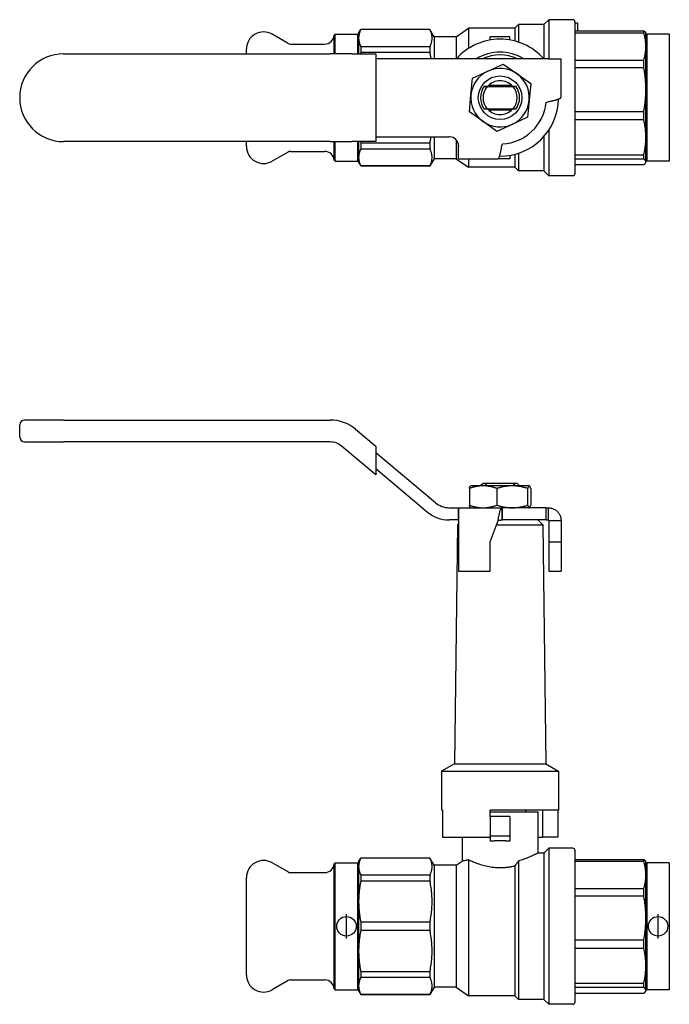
# Model space of a CAD drawing. Header units: millimetres. Extents: x 72 to 3516, y 8 to 364.
# Tile 1 of 2: x 228 to 361, y 162 to 364. Entities that reach past the tile are written whole.
import ezdxf

# ---------------------------------------------------------------- set-up
doc = ezdxf.new("R2010")
doc.units = ezdxf.units.MM
doc.layers.add('DETAIL', color=2, linetype='Continuous')
doc.layers.add('ORIGIN', color=6, linetype='Continuous')

msp = doc.modelspace()

# ---------------------------------------------------------------- linework, layer by layer
at = {"layer": 'DETAIL'}
for p, q in [((335.63, 363.14), (336.63, 364.14)), ((336.63, 364.14), (336.63, 356.14)), ((341.53, 364.14), (336.63, 364.14)), ((342.03, 332.64), (342.03, 363.64)), ((342.53, 363.4), (342.03, 363.4)), ((342.53, 363.4), (342.53, 361.85)), ((297.63, 361.39), (298.06, 362.14)), ((297.63, 361.39), (297.63, 360.38)), ((298.06, 362.14), (298.06, 362.11)), ((312.26, 362.14), (298.06, 362.14)), ((312.26, 362.11), (298.06, 362.11)), ((312.26, 362.14), (312.26, 362.11)), ((313.13, 360.64), (312.26, 362.14)), ((317.63, 360.64), (320.13, 362.39)), ((320.13, 362.39), (320.13, 358.22)), ((329.63, 362.39), (320.13, 362.39)), ((329.63, 362.39), (330.38, 363.14)), ((329.63, 362.39), (329.63, 359.75)), ((330.38, 363.14), (330.38, 359.53)), ((335.63, 363.14), (330.38, 363.14)), ((335.63, 363.14), (335.63, 356.14)), ((342.03, 361.85), (356.1, 361.85)), ((356.1, 361.38), (342.03, 361.38)), ((356.1, 361.38), (356.1, 361.85)), ((356.53, 361.39), (356.47, 361.49)), ((356.53, 358.61), (356.53, 361.39)), ((283.17, 359.27), (279.88, 361.17)), ((292.63, 360.94), (292.83, 361.14)), ((292.63, 357.14), (292.63, 360.94)), ((292.83, 357.14), (292.83, 361.14)), ((292.83, 361.14), (297.43, 361.14)), ((297.43, 357.14), (297.43, 361.14)), ((297.63, 360.94), (297.43, 361.14)), ((297.63, 360.38), (297.63, 357.14)), ((313.13, 360.64), (313.13, 356.14)), ((317.63, 360.64), (313.13, 360.64)), ((317.63, 360.64), (317.63, 356.14)), ((324.63, 359.97), (324.63, 360.64)), ((328.63, 360.64), (324.63, 360.64)), ((328.63, 359.97), (328.63, 360.64)), ((356.53, 360.94), (356.73, 361.14)), ((356.73, 361.14), (356.73, 335.14)), ((361.33, 361.14), (356.73, 361.14)), ((361.33, 361.14), (361.33, 335.14)), ((274.63, 357.14), (274.63, 358.14)), ((283.67, 359.14), (290.64, 359.14)), ((298.06, 358.65), (312.26, 358.65)), ((298.06, 358.65), (298.06, 357.38)), ((312.26, 357.38), (298.06, 357.38)), ((312.26, 358.65), (312.26, 357.38)), ((356.53, 349.81), (356.53, 358.61)), ((237.13, 357.14), (291.82, 357.14)), ((296.32, 357.14), (291.82, 357.14)), ((296.32, 357.14), (301.13, 357.14)), ((301.13, 357.14), (301.13, 356.14)), ((313.38, 356.14), (301.13, 356.14)), ((301.13, 356.14), (301.13, 340.14)), ((316.27, 356.14), (313.38, 356.14)), ((336.53, 356.14), (316.27, 356.14)), ((336.53, 356.14), (339.13, 356.14)), ((339.13, 348.24), (339.13, 356.14)), ((342.03, 355.85), (356.1, 355.85)), ((356.1, 354.29), (356.1, 355.85)), ((320.98, 352.15), (324.13, 353.59)), ((324.13, 353.59), (327.28, 355.03)), ((327.28, 355.03), (330.1, 353.03)), ((356.1, 354.29), (342.03, 354.29)), ((320.66, 348.7), (320.98, 352.15)), ((330.1, 353.03), (332.93, 351.02)), ((323.39, 350.49), (323.38, 350.47)), ((324.01, 350.46), (329.25, 350.46)), ((329.02, 350.64), (324.24, 350.64)), ((329.88, 350.47), (329.87, 350.49)), ((332.93, 351.02), (332.6, 347.57)), ((356.53, 340.03), (356.53, 349.81)), ((320.33, 345.25), (320.66, 348.7)), ((332.6, 347.57), (332.28, 344.12)), ((336.08, 347.14), (336.53, 347.33)), ((323.15, 343.24), (320.33, 345.25)), ((323.38, 345.8), (323.39, 345.79)), ((329.25, 345.81), (324.01, 345.81)), ((324.24, 345.64), (329.02, 345.64)), ((329.87, 345.79), (329.88, 345.8)), ((342.03, 345.33), (356.1, 345.33)), ((356.1, 343.6), (356.1, 345.33)), ((325.98, 341.24), (323.15, 343.24)), ((332.28, 344.12), (329.13, 342.68)), ((356.1, 343.6), (342.03, 343.6)), ((329.13, 342.68), (325.98, 341.24)), ((336.63, 341.5), (336.63, 332.14)), ((301.13, 340.14), (313.38, 340.14)), ((301.13, 340.14), (301.13, 339.14)), ((313.13, 340.14), (313.13, 335.64)), ((313.38, 340.14), (316.13, 340.14)), ((317.63, 339.46), (317.63, 335.64)), ((335.63, 340.2), (335.63, 333.14)), ((356.53, 334.99), (356.53, 340.03)), ((291.82, 339.14), (237.13, 339.14)), ((274.63, 338.14), (274.63, 339.14)), ((283.67, 337.14), (290.64, 337.14)), ((291.82, 339.14), (296.32, 339.14)), ((292.63, 335.34), (292.63, 339.14)), ((292.83, 335.14), (292.83, 339.14)), ((301.13, 339.14), (296.32, 339.14)), ((297.43, 335.14), (297.43, 339.14)), ((297.63, 339.14), (297.63, 335.89)), ((298.06, 338.89), (312.26, 338.89)), ((298.06, 338.89), (298.06, 337.62)), ((312.26, 337.62), (298.06, 337.62)), ((312.26, 338.89), (312.26, 337.62)), ((318.13, 335.64), (318.13, 338.04)), ((326.98, 338.24), (327.13, 338.65)), ((283.17, 337), (279.88, 335.1)), ((292.63, 335.34), (292.83, 335.14)), ((292.83, 335.14), (297.43, 335.14)), ((297.63, 335.34), (297.43, 335.14)), ((297.63, 335.89), (297.63, 334.89)), ((313.13, 335.64), (312.26, 334.14)), ((317.63, 335.64), (313.13, 335.64)), ((317.63, 335.64), (320.13, 333.89)), ((318.13, 335.64), (326.22, 335.64)), ((320.13, 335.64), (320.13, 333.89)), ((328.63, 335.64), (326.22, 335.64)), ((328.63, 336.3), (328.63, 335.64)), ((329.63, 336.52), (329.63, 333.89)), ((330.38, 336.74), (330.38, 333.14)), ((342.03, 336.45), (356.1, 336.45)), ((356.1, 335.56), (342.03, 335.56)), ((356.1, 335.56), (356.1, 336.45)), ((356.53, 335.34), (356.73, 335.14)), ((361.33, 335.14), (356.73, 335.14)), ((297.63, 334.89), (298.06, 334.14)), ((298.06, 334.16), (312.26, 334.16)), ((298.06, 334.16), (298.06, 334.14)), ((312.26, 334.14), (298.06, 334.14)), ((312.26, 334.16), (312.26, 334.14)), ((329.63, 333.89), (320.13, 333.89)), ((329.63, 333.89), (330.38, 333.14)), ((335.63, 333.14), (330.38, 333.14)), ((335.63, 333.14), (336.63, 332.14)), ((342.03, 334.42), (356.1, 334.42)), ((356.53, 334.89), (356.47, 334.78)), ((356.53, 334.89), (356.53, 334.99)), ((341.53, 332.14), (336.63, 332.14)), ((228.13, 278.56), (228.13, 281.06)), ((237.13, 282.06), (229.13, 282.06)), ((237.13, 282.06), (291.82, 282.06)), ((296.96, 280.19), (301.13, 276.7)), ((229.13, 277.56), (237.13, 277.56)), ((291.82, 277.56), (237.13, 277.56)), ((301.13, 270.82), (294.07, 276.75)), ((301.13, 276.7), (301.13, 275.39)), ((301.13, 275.39), (313.38, 265.12)), ((301.13, 275.39), (301.13, 272.13)), ((301.13, 272.13), (311.77, 263.2)), ((301.13, 272.13), (301.13, 270.82)), ((320.63, 268.56), (320.6, 268.55)), ((323.15, 268.56), (320.63, 268.56)), ((323.13, 269.06), (322.63, 268.56)), ((324.01, 269.06), (323.13, 269.06)), ((329.13, 268.56), (323.15, 268.56)), ((329.25, 269.06), (324.01, 269.06)), ((332.6, 268.56), (329.13, 268.56)), ((330.13, 269.06), (329.25, 269.06)), ((330.13, 269.06), (330.63, 268.56)), ((332.6, 268.56), (332.63, 268.56)), ((332.63, 268.56), (332.66, 268.55)), ((320.33, 268.03), (320.33, 264.6)), ((325.98, 268.03), (325.98, 264.6)), ((332.28, 268.03), (332.28, 264.6)), ((332.93, 268.03), (332.93, 264.6)), ((316.27, 264.06), (318.13, 264.06)), ((318.13, 264.06), (326.98, 264.06)), ((318.13, 264.06), (318.13, 262.14)), ((318.13, 261.46), (318.13, 264.06)), ((320.63, 264.06), (320.6, 264.08)), ((326.98, 264.06), (327.13, 264.06)), ((326.98, 264.06), (326.98, 262.81)), ((326.98, 262.81), (326.98, 261.56)), ((336.08, 264.06), (327.13, 264.06)), ((327.13, 261.56), (327.13, 264.06)), ((332.63, 264.06), (332.66, 264.08)), ((336.08, 264.06), (336.53, 264.06)), ((336.08, 261.56), (336.08, 264.06)), ((336.53, 262.81), (336.53, 264.06)), ((336.53, 261.56), (336.53, 262.81)), ((318.13, 261.56), (316.27, 261.56)), ((317.87, 260.55), (317.28, 211.57)), ((318.13, 260.81), (317.87, 260.55)), ((317.87, 260.55), (318.13, 260.55)), ((318.13, 262.14), (318.13, 261.56)), ((318.13, 261.46), (318.13, 251.07)), ((324.63, 257.07), (326.22, 261.46)), ((325.89, 260.55), (335.39, 260.55)), ((326.98, 261.56), (327.13, 261.56)), ((336.08, 261.56), (327.13, 261.56)), ((334.38, 261.56), (335.39, 260.55)), ((335.39, 260.55), (335.98, 211.57)), ((336.08, 261.56), (336.53, 261.56)), ((336.63, 261.46), (337.88, 261.46)), ((336.63, 261.46), (336.63, 257.07)), ((337.88, 261.46), (339.13, 261.46)), ((339.13, 261.46), (339.13, 257.07)), ((324.63, 251.07), (324.63, 257.07)), ((336.63, 257.07), (339.13, 257.07)), ((336.63, 257.07), (336.63, 251.07)), ((339.13, 257.07), (339.13, 251.07)), ((318.13, 251.07), (324.63, 251.07)), ((336.63, 251.07), (339.13, 251.07)), ((317.28, 211.57), (314.63, 210.08)), ((314.63, 210.08), (338.63, 210.08)), ((314.63, 210.08), (314.63, 202.06)), ((317.28, 211.57), (335.98, 211.57)), ((335.98, 211.57), (338.63, 210.08)), ((338.63, 210.08), (338.63, 202.06)), ((314.8, 202.06), (314.63, 202.06)), ((314.8, 202.06), (314.8, 196.56)), ((324.63, 200.76), (324.63, 202.06)), ((338.63, 202.06), (324.63, 202.06)), ((331.88, 201.76), (331.88, 202.06)), ((335.4, 196.56), (335.4, 202.06)), ((338.46, 202.06), (338.46, 196.56)), ((324.63, 201.76), (334.38, 201.76)), ((324.63, 200.76), (324.63, 196.76)), ((328.63, 200.76), (324.63, 200.76)), ((328.63, 200.76), (328.63, 196.76)), ((334.38, 201.76), (334.38, 193.26)), ((314.8, 196.56), (324.63, 196.56)), ((318.88, 196.56), (318.88, 191.64)), ((324.63, 196.76), (324.63, 196.62)), ((328.63, 196.76), (324.63, 196.76)), ((324.63, 196.56), (324.63, 196.62)), ((324.63, 196.56), (324.63, 195.71)), ((328.63, 196.76), (328.63, 195.71)), ((334.38, 196.56), (335.4, 196.56)), ((338.46, 196.56), (335.4, 196.56)), ((335.63, 193.26), (336.63, 194.26)), ((336.63, 194.26), (336.63, 162.26)), ((341.53, 194.26), (336.63, 194.26)), ((297.63, 191.51), (298.06, 192.26)), ((298.06, 192.26), (298.06, 192.24)), ((312.26, 192.26), (298.06, 192.26)), ((312.26, 192.24), (298.06, 192.24)), ((312.26, 192.26), (312.26, 192.24)), ((313.13, 190.76), (312.26, 192.26)), ((320.13, 191.88), (320.13, 164.01)), ((335.63, 193.26), (334.38, 193.26)), ((335.63, 193.26), (335.63, 163.26)), ((342.03, 162.76), (342.03, 193.76)), ((342.03, 191.98), (356.1, 191.98)), ((356.1, 191.51), (356.1, 191.98)), ((283.17, 189.4), (279.88, 191.3)), ((292.63, 191.06), (292.83, 191.26)), ((292.63, 165.46), (292.63, 191.06)), ((292.83, 165.26), (292.83, 191.26)), ((292.83, 191.26), (297.43, 191.26)), ((297.43, 165.26), (297.43, 191.26)), ((297.63, 191.06), (297.43, 191.26)), ((297.63, 191.51), (297.63, 190.51)), ((297.63, 190.51), (297.63, 183.34)), ((313.13, 190.76), (313.13, 165.76)), ((317.63, 190.76), (313.13, 190.76)), ((317.63, 190.76), (318.88, 191.64)), ((317.63, 190.76), (317.63, 165.76)), ((329.63, 190.59), (329.63, 164.01)), ((330.38, 191.64), (330.38, 163.26)), ((356.1, 191.51), (342.03, 191.51)), ((356.53, 191.51), (356.47, 191.62)), ((356.53, 188.74), (356.53, 191.51)), ((356.53, 191.06), (356.73, 191.26)), ((356.73, 191.26), (356.73, 165.26)), ((361.33, 191.26), (356.73, 191.26)), ((361.33, 191.26), (361.33, 165.26)), ((274.63, 168.26), (274.63, 188.26)), ((283.67, 189.26), (290.64, 189.26)), ((298.06, 188.78), (312.26, 188.78)), ((298.06, 188.78), (298.06, 187.51)), ((312.26, 188.78), (312.26, 187.51)), ((356.53, 179.94), (356.53, 188.74)), ((312.26, 187.51), (298.06, 187.51)), ((342.03, 185.98), (356.1, 185.98)), ((356.1, 184.42), (356.1, 185.98)), ((356.1, 184.42), (342.03, 184.42)), ((297.63, 183.34), (297.63, 173.19)), ((356.53, 170.15), (356.53, 179.94)), ((298.06, 179.16), (312.26, 179.16)), ((298.06, 179.16), (298.06, 177.37)), ((312.26, 179.16), (312.26, 177.37)), ((312.26, 177.37), (298.06, 177.37)), ((342.03, 175.46), (356.1, 175.46)), ((356.1, 173.73), (342.03, 173.73)), ((356.1, 173.73), (356.1, 175.46)), ((297.63, 173.19), (297.63, 166.02)), ((356.53, 165.12), (356.53, 170.15)), ((298.06, 169.02), (312.26, 169.02)), ((298.06, 169.02), (298.06, 167.75)), ((312.26, 167.75), (298.06, 167.75)), ((312.26, 169.02), (312.26, 167.75)), ((283.17, 167.13), (279.88, 165.23)), ((283.67, 167.26), (290.64, 167.26)), ((297.63, 166.02), (297.63, 165.01)), ((313.13, 165.76), (312.26, 164.26)), ((317.63, 165.76), (313.13, 165.76)), ((317.63, 165.76), (320.13, 164.01)), ((342.03, 166.58), (356.1, 166.58)), ((356.1, 165.69), (342.03, 165.69)), ((356.1, 165.69), (356.1, 166.58)), ((292.63, 165.46), (292.83, 165.26)), ((292.83, 165.26), (297.43, 165.26)), ((297.63, 165.46), (297.43, 165.26)), ((297.63, 165.01), (298.06, 164.26)), ((298.06, 164.29), (312.26, 164.29)), ((298.06, 164.29), (298.06, 164.26)), ((312.26, 164.26), (298.06, 164.26)), ((312.26, 164.29), (312.26, 164.26)), ((329.63, 164.01), (320.13, 164.01)), ((329.63, 164.01), (330.38, 163.26)), ((342.03, 164.55), (356.1, 164.55)), ((356.53, 165.01), (356.47, 164.91)), ((356.53, 165.46), (356.73, 165.26)), ((356.53, 165.01), (356.53, 165.12)), ((361.33, 165.26), (356.73, 165.26)), ((335.63, 163.26), (330.38, 163.26)), ((335.63, 163.26), (336.63, 162.26)), ((341.53, 162.26), (336.63, 162.26))]:
    msp.add_line(p, q, dxfattribs=at)
at = {"layer": 'DETAIL', "flags": 128}
for points in [[(298.06, 362.11), (298.03, 362.03), (298, 361.96), (297.96, 361.89), (297.93, 361.82), (297.9, 361.75), (297.88, 361.68), (297.85, 361.6), (297.83, 361.53), (297.8, 361.46), (297.78, 361.39), (297.76, 361.32), (297.74, 361.24), (297.72, 361.17), (297.71, 361.1), (297.69, 361.03), (297.68, 360.95), (297.67, 360.88), (297.66, 360.81), (297.65, 360.74), (297.64, 360.67), (297.64, 360.59), (297.63, 360.52), (297.63, 360.45), (297.63, 360.38)], [(312.26, 358.65), (312.33, 358.79), (312.39, 358.93), (312.45, 359.08), (312.5, 359.22), (312.55, 359.36), (312.59, 359.51), (312.62, 359.65), (312.65, 359.8), (312.67, 359.94), (312.68, 360.08), (312.69, 360.23), (312.7, 360.37), (312.69, 360.52), (312.68, 360.66), (312.67, 360.81), (312.65, 360.95), (312.62, 361.1), (312.59, 361.24), (312.55, 361.39), (312.5, 361.53), (312.45, 361.67), (312.39, 361.82), (312.33, 361.96), (312.26, 362.11)], [(356.1, 361.85), (356.12, 361.84), (356.14, 361.82), (356.16, 361.81), (356.18, 361.79), (356.2, 361.78), (356.22, 361.76), (356.24, 361.75), (356.26, 361.73), (356.27, 361.72), (356.29, 361.7), (356.31, 361.69), (356.32, 361.67), (356.34, 361.66), (356.35, 361.64), (356.37, 361.63), (356.38, 361.61), (356.39, 361.6), (356.41, 361.58), (356.42, 361.57), (356.43, 361.55), (356.44, 361.54), (356.45, 361.52), (356.46, 361.51), (356.47, 361.49)], [(356.53, 358.61), (356.53, 358.73), (356.53, 358.84), (356.52, 358.96), (356.52, 359.07), (356.51, 359.19), (356.5, 359.31), (356.49, 359.42), (356.48, 359.54), (356.47, 359.65), (356.45, 359.77), (356.44, 359.88), (356.42, 360), (356.4, 360.11), (356.38, 360.23), (356.36, 360.35), (356.33, 360.46), (356.31, 360.58), (356.28, 360.69), (356.25, 360.81), (356.23, 360.92), (356.2, 361.04), (356.16, 361.15), (356.13, 361.27), (356.1, 361.38)], [(297.63, 360.38), (297.63, 360.3), (297.63, 360.23), (297.64, 360.16), (297.64, 360.09), (297.65, 360.02), (297.66, 359.94), (297.67, 359.87), (297.68, 359.8), (297.69, 359.73), (297.71, 359.66), (297.72, 359.58), (297.74, 359.51), (297.76, 359.44), (297.78, 359.37), (297.8, 359.29), (297.83, 359.22), (297.85, 359.15), (297.88, 359.08), (297.9, 359.01), (297.93, 358.93), (297.96, 358.86), (298, 358.79), (298.03, 358.72), (298.06, 358.65)], [(298.06, 357.38), (298.06, 357.37), (298.06, 357.36), (298.06, 357.35), (298.05, 357.34), (298.05, 357.33), (298.05, 357.32), (298.05, 357.31), (298.05, 357.3), (298.04, 357.29), (298.04, 357.28), (298.04, 357.27), (298.04, 357.26), (298.04, 357.25), (298.03, 357.24), (298.03, 357.23), (298.03, 357.22), (298.03, 357.21), (298.03, 357.2), (298.02, 357.19), (298.02, 357.18), (298.02, 357.17), (298.02, 357.16), (298.02, 357.15), (298.01, 357.14)], [(312.48, 356.14), (312.47, 356.19), (312.47, 356.24), (312.46, 356.29), (312.45, 356.34), (312.44, 356.4), (312.43, 356.45), (312.42, 356.5), (312.42, 356.55), (312.41, 356.6), (312.4, 356.66), (312.39, 356.71), (312.38, 356.76), (312.37, 356.81), (312.36, 356.86), (312.35, 356.92), (312.34, 356.97), (312.33, 357.02), (312.32, 357.07), (312.31, 357.12), (312.3, 357.18), (312.29, 357.23), (312.28, 357.28), (312.27, 357.33), (312.26, 357.38)], [(356.1, 355.85), (356.13, 355.96), (356.16, 356.08), (356.2, 356.19), (356.23, 356.31), (356.26, 356.42), (356.28, 356.54), (356.31, 356.65), (356.33, 356.77), (356.36, 356.88), (356.38, 357), (356.4, 357.11), (356.42, 357.23), (356.44, 357.34), (356.45, 357.46), (356.47, 357.57), (356.48, 357.69), (356.49, 357.8), (356.5, 357.92), (356.51, 358.04), (356.52, 358.15), (356.52, 358.27), (356.53, 358.38), (356.53, 358.5), (356.53, 358.61)], [(356.53, 349.81), (356.53, 350), (356.53, 350.18), (356.52, 350.37), (356.52, 350.56), (356.51, 350.74), (356.5, 350.93), (356.49, 351.12), (356.48, 351.31), (356.47, 351.49), (356.45, 351.68), (356.44, 351.87), (356.42, 352.06), (356.4, 352.24), (356.38, 352.43), (356.36, 352.62), (356.33, 352.8), (356.31, 352.99), (356.28, 353.18), (356.25, 353.36), (356.23, 353.55), (356.2, 353.74), (356.16, 353.92), (356.13, 354.11), (356.1, 354.29)], [(323.38, 350.47), (323.41, 350.47), (323.44, 350.47), (323.46, 350.47), (323.49, 350.47), (323.51, 350.47), (323.54, 350.47), (323.57, 350.47), (323.59, 350.47), (323.62, 350.47), (323.64, 350.47), (323.67, 350.47), (323.7, 350.47), (323.72, 350.47), (323.75, 350.47), (323.78, 350.47), (323.8, 350.46), (323.83, 350.46), (323.85, 350.46), (323.88, 350.46), (323.91, 350.46), (323.93, 350.46), (323.96, 350.46), (323.99, 350.46), (324.01, 350.46)], [(323.39, 350.49), (323.42, 350.49), (323.46, 350.49), (323.49, 350.49), (323.52, 350.49), (323.55, 350.49), (323.58, 350.49), (323.61, 350.49), (323.64, 350.49), (323.67, 350.49), (323.7, 350.49), (323.73, 350.49), (323.76, 350.49), (323.79, 350.49), (323.82, 350.49), (323.85, 350.49), (323.88, 350.5), (323.91, 350.5), (323.94, 350.5), (323.97, 350.5), (323.99, 350.5), (324.02, 350.5), (324.05, 350.5), (324.08, 350.5), (324.11, 350.5)], [(329.15, 350.5), (329.18, 350.5), (329.21, 350.5), (329.24, 350.5), (329.27, 350.5), (329.29, 350.5), (329.32, 350.5), (329.35, 350.5), (329.38, 350.5), (329.41, 350.49), (329.44, 350.49), (329.47, 350.49), (329.5, 350.49), (329.53, 350.49), (329.56, 350.49), (329.59, 350.49), (329.62, 350.49), (329.65, 350.49), (329.68, 350.49), (329.71, 350.49), (329.74, 350.49), (329.77, 350.49), (329.8, 350.49), (329.83, 350.49), (329.87, 350.49)], [(329.25, 350.46), (329.27, 350.46), (329.3, 350.46), (329.33, 350.46), (329.35, 350.46), (329.38, 350.46), (329.41, 350.46), (329.43, 350.46), (329.46, 350.46), (329.48, 350.47), (329.51, 350.47), (329.54, 350.47), (329.56, 350.47), (329.59, 350.47), (329.62, 350.47), (329.64, 350.47), (329.67, 350.47), (329.69, 350.47), (329.72, 350.47), (329.75, 350.47), (329.77, 350.47), (329.8, 350.47), (329.82, 350.47), (329.85, 350.47), (329.88, 350.47)], [(356.1, 345.33), (356.13, 345.51), (356.16, 345.7), (356.2, 345.88), (356.23, 346.07), (356.26, 346.26), (356.28, 346.44), (356.31, 346.63), (356.33, 346.82), (356.36, 347), (356.38, 347.19), (356.4, 347.38), (356.42, 347.56), (356.44, 347.75), (356.45, 347.94), (356.47, 348.13), (356.48, 348.31), (356.49, 348.5), (356.5, 348.69), (356.51, 348.87), (356.52, 349.06), (356.52, 349.25), (356.53, 349.44), (356.53, 349.62), (356.53, 349.81)], [(336.53, 347.33), (336.7, 347.37), (336.87, 347.41), (337.04, 347.44), (337.2, 347.48), (337.37, 347.52), (337.52, 347.56), (337.68, 347.6), (337.83, 347.63), (337.97, 347.67), (338.11, 347.71), (338.24, 347.75), (338.37, 347.79), (338.48, 347.82), (338.59, 347.86), (338.69, 347.9), (338.78, 347.94), (338.86, 347.98), (338.93, 348.01), (338.99, 348.05), (339.04, 348.09), (339.08, 348.13), (339.11, 348.17), (339.12, 348.2), (339.13, 348.24)], [(324.01, 345.81), (323.99, 345.81), (323.96, 345.81), (323.93, 345.81), (323.91, 345.81), (323.88, 345.81), (323.85, 345.81), (323.83, 345.81), (323.8, 345.81), (323.78, 345.81), (323.75, 345.8), (323.72, 345.8), (323.7, 345.8), (323.67, 345.8), (323.64, 345.8), (323.62, 345.8), (323.59, 345.8), (323.57, 345.8), (323.54, 345.8), (323.51, 345.8), (323.49, 345.8), (323.46, 345.8), (323.44, 345.8), (323.41, 345.8), (323.38, 345.8)], [(324.11, 345.77), (324.08, 345.77), (324.05, 345.77), (324.02, 345.77), (323.99, 345.77), (323.97, 345.77), (323.94, 345.77), (323.91, 345.77), (323.88, 345.78), (323.85, 345.78), (323.82, 345.78), (323.79, 345.78), (323.76, 345.78), (323.73, 345.78), (323.7, 345.78), (323.67, 345.78), (323.64, 345.78), (323.61, 345.78), (323.58, 345.78), (323.55, 345.78), (323.52, 345.78), (323.49, 345.78), (323.46, 345.78), (323.42, 345.78), (323.39, 345.79)], [(329.87, 345.79), (329.83, 345.78), (329.8, 345.78), (329.77, 345.78), (329.74, 345.78), (329.71, 345.78), (329.68, 345.78), (329.65, 345.78), (329.62, 345.78), (329.59, 345.78), (329.56, 345.78), (329.53, 345.78), (329.5, 345.78), (329.47, 345.78), (329.44, 345.78), (329.41, 345.78), (329.38, 345.78), (329.35, 345.77), (329.32, 345.77), (329.29, 345.77), (329.27, 345.77), (329.24, 345.77), (329.21, 345.77), (329.18, 345.77), (329.15, 345.77)], [(329.88, 345.8), (329.85, 345.8), (329.82, 345.8), (329.8, 345.8), (329.77, 345.8), (329.75, 345.8), (329.72, 345.8), (329.69, 345.8), (329.67, 345.8), (329.64, 345.8), (329.62, 345.8), (329.59, 345.8), (329.56, 345.8), (329.54, 345.8), (329.51, 345.8), (329.48, 345.81), (329.46, 345.81), (329.43, 345.81), (329.41, 345.81), (329.38, 345.81), (329.35, 345.81), (329.33, 345.81), (329.3, 345.81), (329.27, 345.81), (329.25, 345.81)], [(356.53, 340.03), (356.53, 340.17), (356.53, 340.32), (356.52, 340.47), (356.52, 340.62), (356.51, 340.77), (356.5, 340.92), (356.49, 341.07), (356.48, 341.22), (356.47, 341.37), (356.45, 341.52), (356.44, 341.67), (356.42, 341.82), (356.4, 341.96), (356.38, 342.11), (356.36, 342.26), (356.33, 342.41), (356.31, 342.56), (356.28, 342.71), (356.25, 342.86), (356.23, 343.01), (356.2, 343.16), (356.16, 343.3), (356.13, 343.45), (356.1, 343.6)], [(312.26, 338.89), (312.27, 338.94), (312.28, 338.99), (312.29, 339.04), (312.3, 339.1), (312.31, 339.15), (312.32, 339.2), (312.33, 339.25), (312.34, 339.3), (312.35, 339.36), (312.36, 339.41), (312.37, 339.46), (312.38, 339.51), (312.39, 339.56), (312.4, 339.62), (312.41, 339.67), (312.42, 339.72), (312.42, 339.77), (312.43, 339.82), (312.44, 339.88), (312.45, 339.93), (312.46, 339.98), (312.47, 340.03), (312.47, 340.08), (312.48, 340.14)], [(356.1, 336.45), (356.13, 336.6), (356.16, 336.75), (356.2, 336.9), (356.23, 337.05), (356.26, 337.19), (356.28, 337.34), (356.31, 337.49), (356.33, 337.64), (356.36, 337.79), (356.38, 337.94), (356.4, 338.09), (356.42, 338.24), (356.44, 338.38), (356.45, 338.53), (356.47, 338.68), (356.48, 338.83), (356.49, 338.98), (356.5, 339.13), (356.51, 339.28), (356.52, 339.43), (356.52, 339.58), (356.53, 339.73), (356.53, 339.88), (356.53, 340.03)], [(298.06, 337.62), (298.03, 337.55), (298, 337.48), (297.96, 337.41), (297.93, 337.34), (297.9, 337.26), (297.88, 337.19), (297.85, 337.12), (297.83, 337.05), (297.8, 336.98), (297.78, 336.9), (297.76, 336.83), (297.74, 336.76), (297.72, 336.69), (297.71, 336.62), (297.69, 336.54), (297.68, 336.47), (297.67, 336.4), (297.66, 336.33), (297.65, 336.26), (297.64, 336.18), (297.64, 336.11), (297.63, 336.04), (297.63, 335.97), (297.63, 335.89)], [(298.01, 339.14), (298.02, 339.13), (298.02, 339.11), (298.02, 339.1), (298.02, 339.09), (298.02, 339.08), (298.03, 339.07), (298.03, 339.06), (298.03, 339.05), (298.03, 339.04), (298.03, 339.03), (298.04, 339.02), (298.04, 339.01), (298.04, 339), (298.04, 338.99), (298.04, 338.98), (298.05, 338.97), (298.05, 338.96), (298.05, 338.95), (298.05, 338.94), (298.05, 338.93), (298.06, 338.92), (298.06, 338.91), (298.06, 338.9), (298.06, 338.89)], [(312.26, 334.16), (312.33, 334.31), (312.39, 334.45), (312.45, 334.59), (312.5, 334.74), (312.55, 334.88), (312.59, 335.03), (312.62, 335.17), (312.65, 335.31), (312.67, 335.46), (312.68, 335.6), (312.69, 335.75), (312.7, 335.89), (312.69, 336.03), (312.68, 336.18), (312.67, 336.32), (312.65, 336.47), (312.62, 336.61), (312.59, 336.76), (312.55, 336.9), (312.5, 337.05), (312.45, 337.19), (312.39, 337.34), (312.33, 337.48), (312.26, 337.62)], [(326.22, 335.64), (326.25, 335.64), (326.28, 335.66), (326.31, 335.69), (326.34, 335.72), (326.38, 335.77), (326.41, 335.83), (326.44, 335.9), (326.47, 335.98), (326.5, 336.07), (326.53, 336.17), (326.57, 336.28), (326.6, 336.4), (326.63, 336.52), (326.66, 336.65), (326.69, 336.79), (326.73, 336.94), (326.76, 337.09), (326.79, 337.24), (326.82, 337.4), (326.85, 337.56), (326.89, 337.73), (326.92, 337.9), (326.95, 338.07), (326.98, 338.24)], [(297.63, 335.89), (297.63, 335.82), (297.63, 335.75), (297.64, 335.68), (297.64, 335.61), (297.65, 335.53), (297.66, 335.46), (297.67, 335.39), (297.68, 335.32), (297.69, 335.24), (297.71, 335.17), (297.72, 335.1), (297.74, 335.03), (297.76, 334.96), (297.78, 334.88), (297.8, 334.81), (297.83, 334.74), (297.85, 334.67), (297.88, 334.6), (297.9, 334.52), (297.93, 334.45), (297.96, 334.38), (298, 334.31), (298.03, 334.24), (298.06, 334.16)], [(356.53, 334.99), (356.53, 335.02), (356.53, 335.04), (356.52, 335.06), (356.52, 335.09), (356.51, 335.11), (356.5, 335.13), (356.49, 335.16), (356.48, 335.18), (356.47, 335.21), (356.45, 335.23), (356.44, 335.25), (356.42, 335.28), (356.4, 335.3), (356.38, 335.33), (356.36, 335.35), (356.33, 335.37), (356.31, 335.4), (356.28, 335.42), (356.25, 335.44), (356.23, 335.47), (356.2, 335.49), (356.16, 335.52), (356.13, 335.54), (356.1, 335.56)], [(356.1, 334.42), (356.13, 334.44), (356.16, 334.47), (356.2, 334.49), (356.23, 334.52), (356.26, 334.54), (356.28, 334.56), (356.31, 334.59), (356.33, 334.61), (356.36, 334.63), (356.38, 334.66), (356.4, 334.68), (356.42, 334.71), (356.44, 334.73), (356.45, 334.75), (356.47, 334.78), (356.48, 334.8), (356.49, 334.82), (356.5, 334.85), (356.51, 334.87), (356.52, 334.9), (356.52, 334.92), (356.53, 334.94), (356.53, 334.97), (356.53, 334.99)], [(323.15, 268.56), (323.04, 268.56), (322.92, 268.56), (322.8, 268.56), (322.68, 268.55), (322.56, 268.54), (322.44, 268.53), (322.32, 268.51), (322.2, 268.5), (322.08, 268.48), (321.97, 268.46), (321.85, 268.44), (321.73, 268.42), (321.61, 268.4), (321.49, 268.37), (321.38, 268.34), (321.26, 268.31), (321.14, 268.28), (321.03, 268.25), (320.91, 268.22), (320.79, 268.18), (320.68, 268.15), (320.56, 268.11), (320.45, 268.07), (320.33, 268.03)], [(320.33, 268.03), (320.34, 268.06), (320.35, 268.1), (320.36, 268.13), (320.38, 268.16), (320.39, 268.19), (320.4, 268.22), (320.41, 268.25), (320.42, 268.27), (320.43, 268.3), (320.44, 268.32), (320.45, 268.35), (320.47, 268.37), (320.48, 268.39), (320.49, 268.41), (320.5, 268.43), (320.51, 268.45), (320.52, 268.47), (320.53, 268.48), (320.55, 268.5), (320.56, 268.51), (320.57, 268.52), (320.58, 268.53), (320.59, 268.54), (320.6, 268.55)], [(325.98, 268.03), (325.86, 268.07), (325.75, 268.11), (325.63, 268.14), (325.52, 268.18), (325.4, 268.22), (325.29, 268.25), (325.17, 268.28), (325.05, 268.31), (324.94, 268.34), (324.82, 268.37), (324.7, 268.4), (324.58, 268.42), (324.46, 268.44), (324.35, 268.46), (324.23, 268.48), (324.11, 268.5), (323.99, 268.51), (323.87, 268.53), (323.75, 268.54), (323.63, 268.55), (323.51, 268.56), (323.39, 268.56), (323.27, 268.56), (323.15, 268.56)], [(324.01, 269.06), (323.99, 269.04), (323.96, 269.02), (323.93, 269), (323.91, 268.98), (323.88, 268.96), (323.85, 268.94), (323.83, 268.92), (323.8, 268.9), (323.78, 268.88), (323.75, 268.86), (323.72, 268.84), (323.7, 268.82), (323.67, 268.8), (323.64, 268.78), (323.62, 268.76), (323.59, 268.73), (323.57, 268.71), (323.54, 268.69), (323.51, 268.67), (323.49, 268.65), (323.46, 268.63), (323.44, 268.61), (323.41, 268.59), (323.38, 268.56)], [(329.13, 268.56), (328.99, 268.56), (328.86, 268.56), (328.73, 268.56), (328.6, 268.55), (328.46, 268.54), (328.33, 268.53), (328.2, 268.51), (328.06, 268.5), (327.93, 268.48), (327.8, 268.46), (327.67, 268.44), (327.54, 268.42), (327.41, 268.4), (327.28, 268.37), (327.14, 268.34), (327.01, 268.31), (326.88, 268.28), (326.75, 268.25), (326.62, 268.22), (326.49, 268.18), (326.37, 268.15), (326.24, 268.11), (326.11, 268.07), (325.98, 268.03)], [(332.28, 268.03), (332.15, 268.07), (332.02, 268.11), (331.89, 268.15), (331.76, 268.18), (331.63, 268.22), (331.5, 268.25), (331.37, 268.28), (331.24, 268.31), (331.11, 268.34), (330.98, 268.37), (330.85, 268.4), (330.72, 268.42), (330.59, 268.44), (330.46, 268.46), (330.32, 268.48), (330.19, 268.5), (330.06, 268.51), (329.93, 268.53), (329.8, 268.54), (329.66, 268.55), (329.53, 268.56), (329.4, 268.56), (329.26, 268.56), (329.13, 268.56)], [(329.88, 268.56), (329.85, 268.59), (329.82, 268.61), (329.8, 268.63), (329.77, 268.65), (329.75, 268.67), (329.72, 268.69), (329.69, 268.71), (329.67, 268.73), (329.64, 268.76), (329.62, 268.78), (329.59, 268.8), (329.56, 268.82), (329.54, 268.84), (329.51, 268.86), (329.48, 268.88), (329.46, 268.9), (329.43, 268.92), (329.41, 268.94), (329.38, 268.96), (329.35, 268.98), (329.33, 269), (329.3, 269.02), (329.27, 269.04), (329.25, 269.06)], [(332.6, 268.56), (332.59, 268.56), (332.58, 268.56), (332.56, 268.56), (332.55, 268.55), (332.53, 268.54), (332.52, 268.53), (332.51, 268.51), (332.49, 268.5), (332.48, 268.48), (332.47, 268.46), (332.45, 268.44), (332.44, 268.42), (332.43, 268.4), (332.41, 268.37), (332.4, 268.34), (332.38, 268.31), (332.37, 268.28), (332.36, 268.25), (332.34, 268.22), (332.33, 268.18), (332.32, 268.15), (332.3, 268.11), (332.29, 268.07), (332.28, 268.03)], [(332.93, 268.03), (332.92, 268.07), (332.9, 268.11), (332.89, 268.15), (332.88, 268.18), (332.86, 268.22), (332.85, 268.25), (332.84, 268.28), (332.82, 268.31), (332.81, 268.34), (332.79, 268.37), (332.78, 268.4), (332.77, 268.42), (332.75, 268.44), (332.74, 268.46), (332.73, 268.48), (332.71, 268.5), (332.7, 268.51), (332.69, 268.53), (332.67, 268.54), (332.66, 268.55), (332.64, 268.56), (332.63, 268.56), (332.62, 268.56), (332.6, 268.56)], [(320.6, 264.08), (320.59, 264.09), (320.58, 264.1), (320.57, 264.11), (320.56, 264.12), (320.55, 264.13), (320.53, 264.15), (320.52, 264.16), (320.51, 264.18), (320.5, 264.2), (320.49, 264.22), (320.48, 264.24), (320.47, 264.26), (320.45, 264.28), (320.44, 264.3), (320.43, 264.33), (320.42, 264.36), (320.41, 264.38), (320.4, 264.41), (320.39, 264.44), (320.38, 264.47), (320.36, 264.5), (320.35, 264.53), (320.34, 264.57), (320.33, 264.6)], [(320.33, 264.6), (320.45, 264.56), (320.56, 264.52), (320.68, 264.48), (320.79, 264.45), (320.91, 264.41), (321.03, 264.38), (321.14, 264.35), (321.26, 264.32), (321.38, 264.29), (321.49, 264.26), (321.61, 264.23), (321.73, 264.21), (321.85, 264.19), (321.97, 264.17), (322.08, 264.15), (322.2, 264.13), (322.32, 264.11), (322.44, 264.1), (322.56, 264.09), (322.68, 264.08), (322.8, 264.07), (322.92, 264.07), (323.04, 264.07), (323.15, 264.06)], [(323.15, 264.06), (323.27, 264.07), (323.39, 264.07), (323.51, 264.07), (323.63, 264.08), (323.75, 264.09), (323.87, 264.1), (323.99, 264.12), (324.11, 264.13), (324.23, 264.15), (324.35, 264.17), (324.46, 264.19), (324.58, 264.21), (324.7, 264.23), (324.82, 264.26), (324.94, 264.29), (325.05, 264.32), (325.17, 264.35), (325.29, 264.38), (325.4, 264.41), (325.52, 264.45), (325.63, 264.48), (325.75, 264.52), (325.86, 264.56), (325.98, 264.6)], [(325.98, 264.6), (326.11, 264.56), (326.24, 264.52), (326.37, 264.48), (326.5, 264.45), (326.62, 264.41), (326.75, 264.38), (326.88, 264.35), (327.01, 264.32), (327.15, 264.29), (327.28, 264.26), (327.41, 264.23), (327.54, 264.21), (327.67, 264.19), (327.8, 264.17), (327.93, 264.15), (328.06, 264.13), (328.2, 264.12), (328.33, 264.1), (328.46, 264.09), (328.59, 264.08), (328.73, 264.07), (328.86, 264.07), (328.99, 264.07), (329.13, 264.06)], [(329.13, 264.06), (329.26, 264.07), (329.4, 264.07), (329.53, 264.07), (329.66, 264.08), (329.79, 264.09), (329.93, 264.1), (330.06, 264.12), (330.19, 264.13), (330.32, 264.15), (330.46, 264.17), (330.59, 264.19), (330.72, 264.21), (330.85, 264.23), (330.98, 264.26), (331.11, 264.29), (331.24, 264.32), (331.37, 264.35), (331.5, 264.38), (331.63, 264.41), (331.76, 264.45), (331.89, 264.48), (332.02, 264.52), (332.15, 264.56), (332.28, 264.6)], [(332.28, 264.6), (332.29, 264.56), (332.3, 264.52), (332.32, 264.48), (332.33, 264.45), (332.34, 264.41), (332.36, 264.38), (332.37, 264.35), (332.38, 264.32), (332.4, 264.29), (332.41, 264.26), (332.43, 264.23), (332.44, 264.21), (332.45, 264.19), (332.47, 264.17), (332.48, 264.15), (332.49, 264.13), (332.51, 264.12), (332.52, 264.1), (332.53, 264.09), (332.55, 264.08), (332.56, 264.07), (332.58, 264.07), (332.59, 264.07), (332.6, 264.06)], [(332.6, 264.06), (332.62, 264.07), (332.63, 264.07), (332.64, 264.07), (332.66, 264.08), (332.67, 264.09), (332.69, 264.1), (332.7, 264.12), (332.71, 264.13), (332.73, 264.15), (332.74, 264.17), (332.75, 264.19), (332.77, 264.21), (332.78, 264.23), (332.79, 264.26), (332.81, 264.29), (332.82, 264.32), (332.84, 264.35), (332.85, 264.38), (332.86, 264.41), (332.88, 264.45), (332.89, 264.48), (332.9, 264.52), (332.92, 264.56), (332.93, 264.6)], [(326.22, 261.46), (326.25, 261.63), (326.28, 261.8), (326.31, 261.97), (326.34, 262.14), (326.38, 262.3), (326.41, 262.46), (326.44, 262.61), (326.47, 262.76), (326.5, 262.91), (326.53, 263.05), (326.57, 263.18), (326.6, 263.3), (326.63, 263.42), (326.66, 263.53), (326.69, 263.63), (326.73, 263.72), (326.76, 263.8), (326.79, 263.87), (326.82, 263.93), (326.85, 263.98), (326.89, 264.01), (326.92, 264.04), (326.95, 264.06), (326.98, 264.06)], [(336.53, 264.06), (336.7, 264.06), (336.87, 264.04), (337.04, 264.01), (337.2, 263.98), (337.37, 263.93), (337.52, 263.87), (337.68, 263.8), (337.83, 263.72), (337.97, 263.63), (338.11, 263.53), (338.24, 263.42), (338.37, 263.3), (338.48, 263.18), (338.59, 263.05), (338.69, 262.91), (338.78, 262.76), (338.86, 262.61), (338.93, 262.46), (338.99, 262.3), (339.04, 262.14), (339.08, 261.97), (339.11, 261.8), (339.12, 261.63), (339.13, 261.46)], [(318.13, 261.56), (318.13, 261.56), (318.13, 261.56), (318.13, 261.56), (318.13, 261.56), (318.13, 261.56), (318.13, 261.56), (318.13, 261.56), (318.13, 261.56), (318.13, 261.56), (318.13, 261.56), (318.13, 261.56), (318.13, 261.56), (318.13, 261.56), (318.13, 261.56), (318.13, 261.56), (318.13, 261.56), (318.13, 261.56), (318.13, 261.56), (318.13, 261.56), (318.13, 261.56), (318.13, 261.56), (318.13, 261.56), (318.13, 261.56), (318.13, 261.56)], [(326.22, 261.46), (326.25, 261.47), (326.28, 261.48), (326.31, 261.48), (326.34, 261.49), (326.38, 261.5), (326.41, 261.5), (326.44, 261.51), (326.47, 261.51), (326.5, 261.52), (326.53, 261.53), (326.57, 261.53), (326.6, 261.54), (326.63, 261.54), (326.66, 261.54), (326.69, 261.55), (326.73, 261.55), (326.76, 261.55), (326.79, 261.56), (326.82, 261.56), (326.85, 261.56), (326.89, 261.56), (326.92, 261.56), (326.95, 261.56), (326.98, 261.56)], [(336.53, 261.56), (336.54, 261.56), (336.54, 261.56), (336.55, 261.56), (336.56, 261.56), (336.56, 261.56), (336.57, 261.56), (336.57, 261.55), (336.58, 261.55), (336.59, 261.55), (336.59, 261.54), (336.6, 261.54), (336.6, 261.54), (336.61, 261.53), (336.61, 261.53), (336.61, 261.52), (336.62, 261.51), (336.62, 261.51), (336.62, 261.5), (336.62, 261.5), (336.63, 261.49), (336.63, 261.48), (336.63, 261.48), (336.63, 261.47), (336.63, 261.46)], [(326.63, 195.76), (326.55, 195.76), (326.46, 195.76), (326.38, 195.76), (326.29, 195.76), (326.21, 195.76), (326.13, 195.76), (326.04, 195.76), (325.96, 195.76), (325.87, 195.76), (325.79, 195.76), (325.71, 195.75), (325.62, 195.75), (325.54, 195.75), (325.45, 195.75), (325.37, 195.74), (325.29, 195.74), (325.2, 195.74), (325.12, 195.73), (325.04, 195.73), (324.96, 195.73), (324.87, 195.72), (324.79, 195.72), (324.71, 195.71), (324.63, 195.71)], [(328.63, 195.71), (328.55, 195.71), (328.47, 195.72), (328.39, 195.72), (328.3, 195.73), (328.22, 195.73), (328.14, 195.73), (328.06, 195.74), (327.97, 195.74), (327.89, 195.74), (327.81, 195.75), (327.72, 195.75), (327.64, 195.75), (327.55, 195.75), (327.47, 195.76), (327.39, 195.76), (327.3, 195.76), (327.22, 195.76), (327.13, 195.76), (327.05, 195.76), (326.97, 195.76), (326.88, 195.76), (326.8, 195.76), (326.71, 195.76), (326.63, 195.76)], [(298.06, 192.24), (298.03, 192.16), (298, 192.09), (297.96, 192.02), (297.93, 191.95), (297.9, 191.88), (297.88, 191.8), (297.85, 191.73), (297.83, 191.66), (297.8, 191.59), (297.78, 191.52), (297.76, 191.44), (297.74, 191.37), (297.72, 191.3), (297.71, 191.23), (297.69, 191.16), (297.68, 191.08), (297.67, 191.01), (297.66, 190.94), (297.65, 190.87), (297.64, 190.8), (297.64, 190.72), (297.63, 190.65), (297.63, 190.58), (297.63, 190.51)], [(312.26, 188.78), (312.33, 188.92), (312.39, 189.06), (312.45, 189.21), (312.5, 189.35), (312.55, 189.49), (312.59, 189.64), (312.62, 189.78), (312.65, 189.93), (312.67, 190.07), (312.68, 190.21), (312.69, 190.36), (312.7, 190.5), (312.69, 190.65), (312.68, 190.79), (312.67, 190.94), (312.65, 191.08), (312.62, 191.23), (312.59, 191.37), (312.55, 191.52), (312.5, 191.66), (312.45, 191.8), (312.39, 191.95), (312.33, 192.09), (312.26, 192.24)], [(320.13, 191.88), (320.03, 191.85), (319.93, 191.83), (319.84, 191.81), (319.76, 191.79), (319.67, 191.77), (319.59, 191.75), (319.52, 191.74), (319.45, 191.73), (319.38, 191.71), (319.31, 191.7), (319.25, 191.69), (319.2, 191.68), (319.15, 191.68), (319.1, 191.67), (319.06, 191.66), (319.02, 191.66), (318.99, 191.65), (318.96, 191.65), (318.94, 191.65), (318.92, 191.64), (318.9, 191.64), (318.89, 191.64), (318.88, 191.64), (318.88, 191.64)], [(326.63, 190.22), (326.3, 190.23), (325.97, 190.24), (325.65, 190.26), (325.32, 190.29), (325, 190.33), (324.68, 190.38), (324.37, 190.43), (324.06, 190.5), (323.76, 190.56), (323.46, 190.64), (323.17, 190.71), (322.89, 190.8), (322.61, 190.88), (322.34, 190.97), (322.08, 191.06), (321.83, 191.15), (321.59, 191.24), (321.35, 191.34), (321.13, 191.43), (320.91, 191.52), (320.7, 191.61), (320.5, 191.7), (320.31, 191.79), (320.13, 191.88)], [(334.38, 193.26), (334.37, 193.26), (334.35, 193.25), (334.31, 193.23), (334.25, 193.2), (334.18, 193.16), (334.1, 193.12), (333.99, 193.07), (333.88, 193.01), (333.75, 192.95), (333.61, 192.88), (333.45, 192.81), (333.28, 192.73), (333.1, 192.64), (332.9, 192.56), (332.7, 192.47), (332.48, 192.38), (332.25, 192.28), (332.01, 192.19), (331.77, 192.1), (331.51, 192), (331.24, 191.91), (330.96, 191.82), (330.67, 191.73), (330.38, 191.64)], [(356.1, 191.98), (356.12, 191.96), (356.14, 191.95), (356.16, 191.94), (356.18, 191.92), (356.2, 191.91), (356.22, 191.89), (356.24, 191.88), (356.26, 191.86), (356.27, 191.85), (356.29, 191.83), (356.31, 191.82), (356.32, 191.8), (356.34, 191.79), (356.35, 191.77), (356.37, 191.76), (356.38, 191.74), (356.39, 191.73), (356.41, 191.71), (356.42, 191.7), (356.43, 191.68), (356.44, 191.67), (356.45, 191.65), (356.46, 191.64), (356.47, 191.62)], [(297.63, 190.51), (297.63, 190.43), (297.63, 190.36), (297.64, 190.29), (297.64, 190.22), (297.65, 190.15), (297.66, 190.07), (297.67, 190), (297.68, 189.93), (297.69, 189.86), (297.71, 189.78), (297.72, 189.71), (297.74, 189.64), (297.76, 189.57), (297.78, 189.5), (297.8, 189.42), (297.83, 189.35), (297.85, 189.28), (297.88, 189.21), (297.9, 189.14), (297.93, 189.06), (297.96, 188.99), (298, 188.92), (298.03, 188.85), (298.06, 188.78)], [(329.63, 190.59), (329.51, 190.57), (329.4, 190.54), (329.28, 190.51), (329.16, 190.49), (329.04, 190.46), (328.91, 190.44), (328.79, 190.42), (328.67, 190.4), (328.54, 190.38), (328.42, 190.36), (328.29, 190.34), (328.17, 190.32), (328.04, 190.31), (327.91, 190.29), (327.78, 190.28), (327.66, 190.27), (327.53, 190.26), (327.4, 190.25), (327.27, 190.24), (327.15, 190.23), (327.02, 190.23), (326.89, 190.23), (326.76, 190.22), (326.63, 190.22)], [(330.38, 191.64), (330.35, 191.6), (330.32, 191.56), (330.29, 191.51), (330.26, 191.47), (330.22, 191.43), (330.19, 191.38), (330.16, 191.34), (330.13, 191.3), (330.1, 191.25), (330.07, 191.21), (330.04, 191.16), (330.01, 191.12), (329.98, 191.08), (329.94, 191.03), (329.91, 190.99), (329.88, 190.95), (329.85, 190.9), (329.82, 190.86), (329.79, 190.81), (329.76, 190.77), (329.72, 190.73), (329.69, 190.68), (329.66, 190.64), (329.63, 190.59)], [(356.53, 188.74), (356.53, 188.86), (356.53, 188.97), (356.52, 189.09), (356.52, 189.2), (356.51, 189.32), (356.5, 189.44), (356.49, 189.55), (356.48, 189.67), (356.47, 189.78), (356.45, 189.9), (356.44, 190.01), (356.42, 190.13), (356.4, 190.24), (356.38, 190.36), (356.36, 190.47), (356.33, 190.59), (356.31, 190.71), (356.28, 190.82), (356.25, 190.94), (356.23, 191.05), (356.2, 191.17), (356.16, 191.28), (356.13, 191.4), (356.1, 191.51)], [(356.1, 185.98), (356.13, 186.09), (356.16, 186.21), (356.2, 186.32), (356.23, 186.44), (356.26, 186.55), (356.28, 186.67), (356.31, 186.78), (356.33, 186.9), (356.36, 187.01), (356.38, 187.13), (356.4, 187.24), (356.42, 187.36), (356.44, 187.47), (356.45, 187.59), (356.47, 187.7), (356.48, 187.82), (356.49, 187.93), (356.5, 188.05), (356.51, 188.17), (356.52, 188.28), (356.52, 188.4), (356.53, 188.51), (356.53, 188.63), (356.53, 188.74)], [(298.06, 187.51), (298.03, 187.34), (298, 187.16), (297.96, 186.99), (297.93, 186.82), (297.9, 186.64), (297.88, 186.47), (297.85, 186.3), (297.83, 186.12), (297.8, 185.95), (297.78, 185.77), (297.76, 185.6), (297.74, 185.43), (297.72, 185.25), (297.71, 185.08), (297.69, 184.9), (297.68, 184.73), (297.67, 184.56), (297.66, 184.38), (297.65, 184.21), (297.64, 184.03), (297.64, 183.86), (297.63, 183.68), (297.63, 183.51), (297.63, 183.34)], [(312.26, 179.16), (312.33, 179.51), (312.39, 179.85), (312.45, 180.2), (312.5, 180.55), (312.55, 180.89), (312.59, 181.24), (312.62, 181.59), (312.65, 181.93), (312.67, 182.28), (312.68, 182.63), (312.69, 182.98), (312.7, 183.33), (312.69, 183.68), (312.68, 184.02), (312.67, 184.37), (312.65, 184.72), (312.62, 185.07), (312.59, 185.42), (312.55, 185.77), (312.5, 186.12), (312.45, 186.47), (312.39, 186.82), (312.33, 187.16), (312.26, 187.51)], [(356.53, 179.94), (356.53, 180.13), (356.53, 180.31), (356.52, 180.5), (356.52, 180.69), (356.51, 180.87), (356.5, 181.06), (356.49, 181.25), (356.48, 181.44), (356.47, 181.62), (356.45, 181.81), (356.44, 182), (356.42, 182.18), (356.4, 182.37), (356.38, 182.56), (356.36, 182.75), (356.33, 182.93), (356.31, 183.12), (356.28, 183.31), (356.25, 183.49), (356.23, 183.68), (356.2, 183.87), (356.16, 184.05), (356.13, 184.24), (356.1, 184.42)], [(297.63, 183.34), (297.63, 183.16), (297.63, 182.99), (297.64, 182.81), (297.64, 182.64), (297.65, 182.46), (297.66, 182.29), (297.67, 182.12), (297.68, 181.94), (297.69, 181.77), (297.71, 181.59), (297.72, 181.42), (297.74, 181.24), (297.76, 181.07), (297.78, 180.9), (297.8, 180.72), (297.83, 180.55), (297.85, 180.37), (297.88, 180.2), (297.9, 180.03), (297.93, 179.85), (297.96, 179.68), (298, 179.5), (298.03, 179.33), (298.06, 179.16)], [(356.1, 175.46), (356.13, 175.64), (356.16, 175.83), (356.2, 176.01), (356.23, 176.2), (356.26, 176.39), (356.28, 176.57), (356.31, 176.76), (356.33, 176.95), (356.36, 177.13), (356.38, 177.32), (356.4, 177.51), (356.42, 177.69), (356.44, 177.88), (356.45, 178.07), (356.47, 178.25), (356.48, 178.44), (356.49, 178.63), (356.5, 178.82), (356.51, 179), (356.52, 179.19), (356.52, 179.38), (356.53, 179.56), (356.53, 179.75), (356.53, 179.94)], [(298.06, 177.37), (298.03, 177.2), (298, 177.02), (297.96, 176.85), (297.93, 176.68), (297.9, 176.5), (297.88, 176.33), (297.85, 176.16), (297.83, 175.98), (297.8, 175.81), (297.78, 175.63), (297.76, 175.46), (297.74, 175.29), (297.72, 175.11), (297.71, 174.94), (297.69, 174.76), (297.68, 174.59), (297.67, 174.41), (297.66, 174.24), (297.65, 174.07), (297.64, 173.89), (297.64, 173.72), (297.63, 173.54), (297.63, 173.37), (297.63, 173.19)], [(312.26, 169.02), (312.33, 169.36), (312.39, 169.71), (312.45, 170.06), (312.5, 170.4), (312.55, 170.75), (312.59, 171.1), (312.62, 171.45), (312.65, 171.79), (312.67, 172.14), (312.68, 172.49), (312.69, 172.84), (312.7, 173.19), (312.69, 173.53), (312.68, 173.88), (312.67, 174.23), (312.65, 174.58), (312.62, 174.93), (312.59, 175.28), (312.55, 175.63), (312.5, 175.98), (312.45, 176.33), (312.39, 176.68), (312.33, 177.02), (312.26, 177.37)], [(356.53, 170.15), (356.53, 170.3), (356.53, 170.45), (356.52, 170.6), (356.52, 170.75), (356.51, 170.9), (356.5, 171.05), (356.49, 171.2), (356.48, 171.35), (356.47, 171.5), (356.45, 171.65), (356.44, 171.8), (356.42, 171.94), (356.4, 172.09), (356.38, 172.24), (356.36, 172.39), (356.33, 172.54), (356.31, 172.69), (356.28, 172.84), (356.25, 172.99), (356.23, 173.14), (356.2, 173.29), (356.16, 173.43), (356.13, 173.58), (356.1, 173.73)], [(297.63, 173.19), (297.63, 173.02), (297.63, 172.85), (297.64, 172.67), (297.64, 172.5), (297.65, 172.32), (297.66, 172.15), (297.67, 171.98), (297.68, 171.8), (297.69, 171.63), (297.71, 171.45), (297.72, 171.28), (297.74, 171.1), (297.76, 170.93), (297.78, 170.75), (297.8, 170.58), (297.83, 170.41), (297.85, 170.23), (297.88, 170.06), (297.9, 169.88), (297.93, 169.71), (297.96, 169.54), (298, 169.36), (298.03, 169.19), (298.06, 169.02)], [(356.1, 166.58), (356.13, 166.73), (356.16, 166.88), (356.2, 167.03), (356.23, 167.17), (356.26, 167.32), (356.28, 167.47), (356.31, 167.62), (356.33, 167.77), (356.36, 167.92), (356.38, 168.07), (356.4, 168.22), (356.42, 168.36), (356.44, 168.51), (356.45, 168.66), (356.47, 168.81), (356.48, 168.96), (356.49, 169.11), (356.5, 169.26), (356.51, 169.41), (356.52, 169.56), (356.52, 169.71), (356.53, 169.86), (356.53, 170.01), (356.53, 170.15)], [(298.06, 167.75), (298.03, 167.68), (298, 167.61), (297.96, 167.54), (297.93, 167.47), (297.9, 167.39), (297.88, 167.32), (297.85, 167.25), (297.83, 167.18), (297.8, 167.11), (297.78, 167.03), (297.76, 166.96), (297.74, 166.89), (297.72, 166.82), (297.71, 166.75), (297.69, 166.67), (297.68, 166.6), (297.67, 166.53), (297.66, 166.46), (297.65, 166.38), (297.64, 166.31), (297.64, 166.24), (297.63, 166.17), (297.63, 166.1), (297.63, 166.02)], [(312.26, 164.29), (312.33, 164.44), (312.39, 164.58), (312.45, 164.72), (312.5, 164.87), (312.55, 165.01), (312.59, 165.16), (312.62, 165.3), (312.65, 165.44), (312.67, 165.59), (312.68, 165.73), (312.69, 165.88), (312.7, 166.02), (312.69, 166.16), (312.68, 166.31), (312.67, 166.45), (312.65, 166.6), (312.62, 166.74), (312.59, 166.89), (312.55, 167.03), (312.5, 167.18), (312.45, 167.32), (312.39, 167.47), (312.33, 167.61), (312.26, 167.75)], [(297.63, 166.02), (297.63, 165.95), (297.63, 165.88), (297.64, 165.81), (297.64, 165.73), (297.65, 165.66), (297.66, 165.59), (297.67, 165.52), (297.68, 165.45), (297.69, 165.37), (297.71, 165.3), (297.72, 165.23), (297.74, 165.16), (297.76, 165.09), (297.78, 165.01), (297.8, 164.94), (297.83, 164.87), (297.85, 164.8), (297.88, 164.72), (297.9, 164.65), (297.93, 164.58), (297.96, 164.51), (298, 164.44), (298.03, 164.36), (298.06, 164.29)], [(356.53, 165.12), (356.53, 165.14), (356.53, 165.17), (356.52, 165.19), (356.52, 165.22), (356.51, 165.24), (356.5, 165.26), (356.49, 165.29), (356.48, 165.31), (356.47, 165.34), (356.45, 165.36), (356.44, 165.38), (356.42, 165.41), (356.4, 165.43), (356.38, 165.45), (356.36, 165.48), (356.33, 165.5), (356.31, 165.53), (356.28, 165.55), (356.25, 165.57), (356.23, 165.6), (356.2, 165.62), (356.16, 165.65), (356.13, 165.67), (356.1, 165.69)], [(356.1, 164.55), (356.13, 164.57), (356.16, 164.6), (356.2, 164.62), (356.23, 164.64), (356.26, 164.67), (356.28, 164.69), (356.31, 164.72), (356.33, 164.74), (356.36, 164.76), (356.38, 164.79), (356.4, 164.81), (356.42, 164.83), (356.44, 164.86), (356.45, 164.88), (356.47, 164.91), (356.48, 164.93), (356.49, 164.95), (356.5, 164.98), (356.51, 165), (356.52, 165.03), (356.52, 165.05), (356.53, 165.07), (356.53, 165.1), (356.53, 165.12)]]:
    msp.add_lwpolyline(points, dxfattribs=at)
at = {"layer": 'DETAIL'}
msp.add_circle((326.63, 348.14), 4.46, dxfattribs=at)
for centre, radius, start, end in [((341.53, 363.64), 0.5, 0, 90), ((278.13, 358.14), 3.5, 60, 180), ((290.64, 361.14), 2, 270, 354.2608), ((326.63, 348.14), 12, 41.8103, 138.1897), ((283.67, 360.14), 1, 240, 270), ((326.63, 348.14), 9.35, 58.8277, 121.1723), ((237.13, 348.14), 9, 90, 270), ((326.63, 348.14), 8.76, 65.9258, 114.0742), ((326.63, 348.14), 6, 114.6075, 174.6075), ((326.63, 348.14), 6, 54.6075, 114.6075), ((326.63, 348.14), 3.46, 43.1269, 136.8731), ((326.63, 348.14), 6, 354.6075, 54.6075), ((326.63, 348.14), 4, 144.2306, 215.7694), ((326.63, 348.14), 3.5, 138.3724, 221.6276), ((326.63, 348.14), 3.5, 318.3724, 41.6276), ((326.63, 348.14), 4, 324.2306, 35.7694), ((326.63, 348.14), 6, 174.6075, 234.6075), ((326.63, 348.14), 12, 269.4914, 358.7578), ((326.63, 348.14), 6, 294.6075, 354.6075), ((326.63, 348.14), 3.46, 223.1269, 316.8731), ((326.63, 348.14), 9.5, 273.017, 353.9577), ((326.63, 348.14), 6, 234.6075, 294.6075), ((316.13, 338.14), 2, 2.866, 86.0473), ((278.13, 338.14), 3.5, 180, 300), ((283.67, 336.14), 1, 90, 120), ((290.64, 335.14), 2, 5.7392, 90), ((341.53, 332.64), 0.5, 270, 0), ((229.13, 281.06), 1, 90, 180), ((291.82, 274.06), 8, 50, 90), ((229.13, 278.56), 1, 180, 270), ((291.82, 274.06), 3.5, 50, 90), ((316.27, 268.56), 4.5, 230, 268.2444), ((316.27, 268.56), 7, 230, 268.8715), ((341.53, 193.76), 0.5, 0, 90), ((278.13, 188.26), 3.5, 60, 180), ((290.64, 191.26), 2, 270, 354.2608), ((283.67, 190.26), 1, 240, 270), ((278.13, 168.26), 3.5, 180, 300), ((283.67, 166.26), 1, 90, 120), ((290.64, 165.26), 2, 5.7392, 90), ((341.53, 162.76), 0.5, 270, 0)]:
    msp.add_arc(centre, radius, start, end, dxfattribs=at)
for centre, major_axis, ratio, start_param, end_param in [((316.15, 338.46), (1.82, -0.13), 0.913705, 1.57074, 1.646224), ((318.13, 338.24), (0.03, -2.6), 0.000481, 4.712389, 4.786457), ((316.15, 264.81), (1.83, -0.06), 0.405413, 4.712378, 4.787862), ((318.13, 261.46), (0, 2.6), 0.012982, 6.209111, 6.283179), ((316.14, 262.09), (-1.92, 0.04), 0.274186, 1.570792, 1.642535)]:
    msp.add_ellipse(centre, major_axis=major_axis, ratio=ratio, start_param=start_param, end_param=end_param, dxfattribs=at)
at = {"layer": 'ORIGIN'}
for p, q in [((295.13, 175.76), (295.13, 180.76)), ((359.03, 175.76), (359.03, 180.76))]:
    msp.add_line(p, q, dxfattribs=at)
for centre in [(295.13, 178.26), (359.03, 178.26)]:
    msp.add_circle(centre, 2, dxfattribs=at)

doc.saveas('drawing.dxf')
